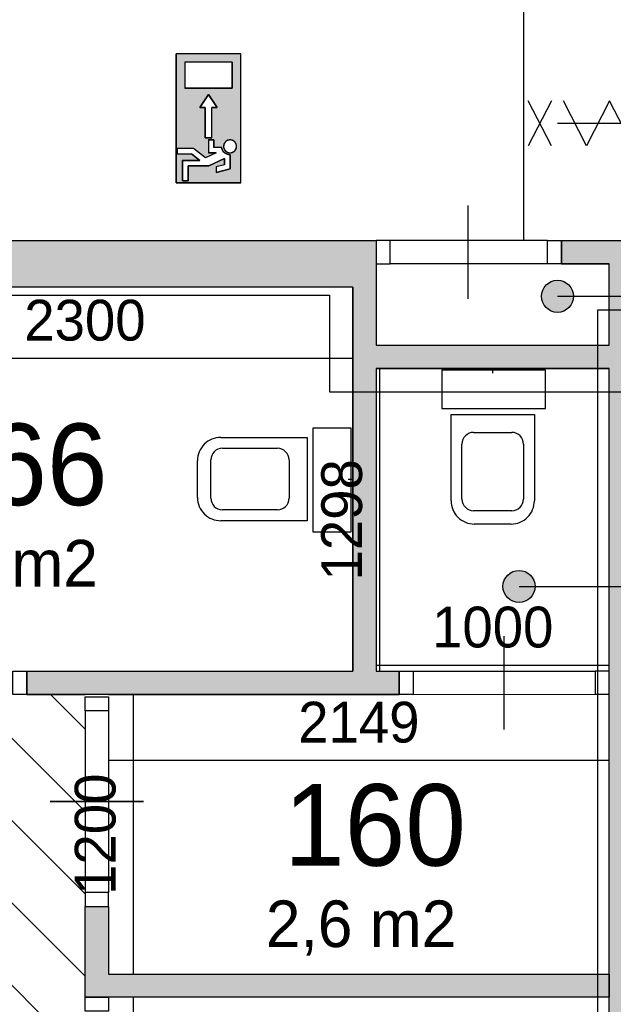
# Model space of a CAD drawing. Extents: x 126249 to 198477, y 373 to 102273.
# Tile 28 of 54: x 184019 to 186566, y 33645 to 37871. Entities that reach past the tile are written whole.
import ezdxf

# ---------------------------------------------------------------- set-up
doc = ezdxf.new("R2010")
doc.units = 0
doc.header["$MEASUREMENT"] = 0
doc.header["$PDMODE"] = 35
doc.header["$PDSIZE"] = -0.5
doc.layers.get('0').update_dxf_attribs({"linetype": 'CONTINUOUS'})
doc.layers.get('DEFPOINTS').update_dxf_attribs({"linetype": 'CONTINUOUS'})
for name, color, linetype in [('AA$1A---_ARCEER', 252, 'CONTINUOUS'), ('AL22----_BINNENWAND', 252, 'CONTINUOUS'), ('AL32----_BINNENKOZIJN', 252, 'CONTINUOUS'), ('AL74----_INRSANITAIR', 252, 'CONTINUOUS'), ('AM$1A---_MAATVOERING', 252, 'CONTINUOUS'), ('Brandweer', 252, 'CONTINUOUS'), ('LAYER01', 252, 'CONTINUOUS'), ('M2', 252, 'CONTINUOUS'), ('OMPARTIMENTERING', 252, 'CONTINUOUS')]:
    doc.layers.add(name, color=color, linetype=linetype)
doc.styles.add('B-01', font='b-gbp')
doc.dimstyles.new('BBA_STAND', dxfattribs={"dimtxt": 175, "dimasz": 1, "dimexe": 1, "dimexo": 0.001, "dimgap": 75, "dimtad": 1, "dimdec": 0, "dimzin": 0, "dimdsep": 46, "dimtxsty": 'B-01', "dimblk": 'NONE', "dimblk1": 'NONE', "dimblk2": 'PIJL1', "dimcen": 1, "dimse1": 1, "dimse2": 1, "dimclrd": 256, "dimclre": 1, "dimclrt": 256, "dimadec": 0, "dimazin": 0, "dimtfac": 1, "dimtdec": 0, "dimtmove": 0, "dimatfit": 0, "dimldrblk": 'PIJL1', "dimfxl": 1, "dimtolj": 1, "dimtzin": 0, "dimarcsym": 0})

# ---------------------------------------------------------------- blocks, each defined once
blk = doc.blocks.new('*D189')
at = {"layer": 'AM$1A---_MAATVOERING', "lineweight": -2, "transparency": 16777216}
blk.add_line((183193.4, 36723.5), (183193.4, 35075.3), dxfattribs=at)
at = {"layer": 'DEFPOINTS', "color": 0, "transparency": 16777216}
for p in [(185312.4, 36723.5), (183193.4, 35075.3), (185312.4, 35075.3)]:
    blk.add_point(p, dxfattribs=at)
at = {"layer": 'AM$1A---_MAATVOERING', "transparency": 16777216, "insert": (183030.9, 35899.4), "char_height": 175, "attachment_point": 5, "rotation": 90, "style": 'B-01'}
blk.add_mtext('\\A1;1648', dxfattribs=at)
blk = doc.blocks.new('_None')
blk = doc.blocks.new('PIJL1')
at = {"color": 1, "linetype": 'ByBlock'}
blk.add_line((0, 82.6), (0, -82.6), dxfattribs=at)
blk.add_solid([(-100, 16.7), (-100, -16.7), (0, 0)], dxfattribs=at)
blk = doc.blocks.new('*D190')
at = {"layer": 'AM$1A---_MAATVOERING', "lineweight": -2, "transparency": 16777216}
blk.add_line((183148.8, 36417.5), (185448.9, 36417.5), dxfattribs=at)
at = {"layer": 'DEFPOINTS', "color": 0, "transparency": 16777216}
for p in [(183148.8, 36441.5), (185448.9, 36441.5), (185448.9, 36417.5)]:
    blk.add_point(p, dxfattribs=at)
at = {"layer": 'AM$1A---_MAATVOERING', "transparency": 16777216, "insert": (184298.8, 36580), "char_height": 175, "attachment_point": 5, "style": 'B-01'}
blk.add_mtext('\\A1;2300', dxfattribs=at)
blk = doc.blocks.new('*D191')
at = {"layer": 'AM$1A---_MAATVOERING', "lineweight": -2, "transparency": 16777216}
blk.add_line((185548.9, 35100.5), (186548.9, 35100.5), dxfattribs=at)
at = {"layer": 'DEFPOINTS', "color": 0, "transparency": 16777216}
for p in [(185548.9, 36194.5), (186548.9, 36194.5), (186548.9, 35100.5)]:
    blk.add_point(p, dxfattribs=at)
at = {"layer": 'AM$1A---_MAATVOERING', "transparency": 16777216, "insert": (186048.9, 35263), "char_height": 175, "attachment_point": 5, "style": 'B-01'}
blk.add_mtext('\\A1;1000', dxfattribs=at)
blk = doc.blocks.new('*D192')
at = {"layer": 'AM$1A---_MAATVOERING', "lineweight": -2, "transparency": 16777216}
blk.add_line((185564.4, 35075.3), (185564.4, 36373.5), dxfattribs=at)
at = {"layer": 'DEFPOINTS', "color": 0, "transparency": 16777216}
for p in [(185564.4, 36373.5), (185645.4, 36373.5), (185597.9, 35075.3)]:
    blk.add_point(p, dxfattribs=at)
at = {"layer": 'AM$1A---_MAATVOERING', "transparency": 16777216, "insert": (185401.9, 35724.4), "char_height": 175, "attachment_point": 5, "rotation": 90, "style": 'B-01'}
blk.add_mtext('\\A1;1298', dxfattribs=at)
blk = doc.blocks.new('*D193')
at = {"layer": 'AM$1A---_MAATVOERING', "lineweight": -2, "transparency": 16777216}
blk.add_line((184506.4, 34975.3), (184506.4, 33775.3), dxfattribs=at)
at = {"layer": 'DEFPOINTS', "color": 0, "transparency": 16777216}
for p in [(184683.4, 34975.3), (184506.4, 33775.3), (184683.4, 33775.3)]:
    blk.add_point(p, dxfattribs=at)
at = {"layer": 'AM$1A---_MAATVOERING', "transparency": 16777216, "insert": (184343.9, 34375.3), "char_height": 175, "attachment_point": 5, "rotation": 90, "style": 'B-01'}
blk.add_mtext('\\A1;1200', dxfattribs=at)
blk = doc.blocks.new('*D194')
at = {"layer": 'AM$1A---_MAATVOERING', "lineweight": -2, "transparency": 16777216}
blk.add_line((184399.9, 34692.5), (186548.9, 34692.5), dxfattribs=at)
at = {"layer": 'DEFPOINTS', "color": 0, "transparency": 16777216}
for p in [(186548.9, 34692.5), (184399.9, 33920.3), (186548.9, 33920.3)]:
    blk.add_point(p, dxfattribs=at)
at = {"layer": 'AM$1A---_MAATVOERING', "transparency": 16777216, "insert": (185474.4, 34855), "char_height": 175, "attachment_point": 5, "style": 'B-01'}
blk.add_mtext('\\A1;2149', dxfattribs=at)
blk = doc.blocks.new('*D195')
at = {"layer": 'AM$1A---_MAATVOERING', "lineweight": -2, "transparency": 16777216}
blk.add_line((184506.4, 33675.3), (184506.4, 32475.3), dxfattribs=at)
at = {"layer": 'DEFPOINTS', "color": 0, "transparency": 16777216}
for p in [(184623.4, 33675.3), (184506.4, 32475.3), (185474.4, 32475.3)]:
    blk.add_point(p, dxfattribs=at)
at = {"layer": 'AM$1A---_MAATVOERING', "transparency": 16777216, "insert": (184343.9, 33075.3), "char_height": 175, "attachment_point": 5, "rotation": 90, "style": 'B-01'}
blk.add_mtext('\\A1;1200', dxfattribs=at)
blk = doc.blocks.new('*D223')
at = {"layer": 'AM$1A---_MAATVOERING', "lineweight": -2, "transparency": 16777216}
blk.add_line((186181.4, 41773.5), (186181.4, 36923.5), dxfattribs=at)
at = {"layer": 'DEFPOINTS', "color": 0, "transparency": 16777216}
for p in [(186098.9, 41773.5), (185179.3, 36923.5), (186181.4, 36923.5)]:
    blk.add_point(p, dxfattribs=at)
at = {"layer": 'AM$1A---_MAATVOERING', "transparency": 16777216, "insert": (186018.9, 39348.5), "char_height": 175, "attachment_point": 5, "rotation": 90, "style": 'B-01'}
blk.add_mtext('\\A1;4850', dxfattribs=at)

msp = doc.modelspace()

# ---------------------------------------------------------------- hatches: boundary and pattern name
at = {"layer": 'AA$1A---_ARCEER'}
h = msp.add_hatch(dxfattribs=at)
h.set_pattern_fill('ANSI31', color=256, scale=2000, angle=270, style=0)
h.set_pattern_definition([(315, (118716.53, 0), (176.7767, 176.7767), [])])
h.paths.add_polyline_path([(170048.8, 40873.7), (169989.1, 40873.7), (169753.6, 40873.7), (169693.8, 40873.7), (168808.6, 40873.7), (168748.8, 40873.7), (168748.8, 40873.5), (168748.8, 40373.5), (168748.8, 40313.5), (168748.8, 39433.2), (168748.8, 39373.5), (168748.8, 33773.5), (168748.8, 33437.5), (168748.8, 33377.5), (168748.8, 32497.2), (168748.8, 32437.5), (168748.8, 30068.7), (165098.6, 30068.7), (165098.6, 30009), (165054.3, 30009), (165054.5, 28188.5), (165098.6, 28188.5), (165098.6, 28128.7), (165098.6, 27226.3), (165098.6, 26323.7), (165098.6, 26264), (167948.8, 26264), (167948.8, 26673.5), (168048.8, 26673.5), (168108.6, 26673.5), (168343.8, 26673.5), (168403.6, 26673.5), (169289.1, 26673.5), (169348.8, 26673.5), (171798.8, 26673.5), (171798.8, 24223.5), (171858.2, 24223.5), (172093.7, 24223.5), (172153.5, 24223.5), (173038.7, 24223.5), (173098.5, 24223.5), (173198.5, 24223.5), (173258.2, 24223.5), (174143.5, 24223.5), (174203.2, 24223.5), (174438.7, 24223.5), (174498.5, 24223.5), (176798.5, 24223.5), (176858.2, 24223.5), (177743.5, 24223.5), (177803.2, 24223.5), (178038.7, 24223.5), (178098.5, 24223.5), (178098.5, 24623.5), (178098.7, 24623.5), (178098.7, 24683.2), (178098.7, 24918.7), (178098.7, 24978.5), (178098.7, 25863.7), (178098.7, 25923.5), (178098.5, 25923.5), (178098.5, 26673.5), (181098.8, 26673.5), (181098.8, 26773.5), (186499.1, 26773.5), (186499.1, 30975.3), (182948.8, 30975.3), (182948.8, 32775.3), (183148.8, 32775.3), (183148.8, 32775.1), (183208.6, 32775.1), (183988.8, 32775.3), (184048.8, 32775.3), (184300.1, 32775.3), (184300.1, 32835.1), (184299.9, 33615.3), (184299.9, 33675.3), (184299.9, 34065.3), (184300.1, 34065.3), (184300.1, 34125), (184299.9, 34905.3), (184299.9, 34975.3), (184048.8, 34975.3), (183988.8, 34975.3), (183208.6, 34975.3), (183148.8, 34975.3), (182948.8, 34975.3), (182948.8, 36688.7), (182899.5, 36688.7), (182899.5, 36613.9), (182599.5, 36613.9), (182599.5, 36913.9), (182872.8, 36913.9), (182872.8, 40873.7), (182003.6, 40873.7), (181943.9, 40873.7), (181708.6, 40873.7), (181648.9, 40873.7), (181648.9, 40873.5), (180398.8, 40873.5), (180298.8, 40873.5), (174948.8, 40873.5), (170048.8, 40873.5)])
h.paths.add_polyline_path([(179248.8, 37073.5), (179248.8, 28673.5), (170748.8, 28673.5), (170748.8, 37073.5)], flags=16)
h.paths.add_polyline_path([(175648.9, 39105.5), (175663.9, 39110.5), (175663.9, 39235.5), (175648.9, 39243.5), (175648.9, 39373.5), (175784.9, 39373.5), (175789.9, 39358.5), (175914.9, 39358.5), (175922.9, 39373.5), (176048.9, 39373.5), (176048.9, 39241.5), (176033.9, 39236.5), (176033.9, 39111.5), (176048.9, 39103.5), (176048.9, 38973.5), (175920.9, 38973.5), (175915.9, 38988.5), (175790.9, 38988.5), (175782.9, 38973.5), (175648.9, 38973.5)], flags=16)
h.paths.add_polyline_path([(170648.9, 39103.5), (170633.9, 39111.5), (170633.9, 39236.5), (170648.9, 39241.5), (170648.9, 39373.5), (170522.9, 39373.5), (170514.9, 39358.5), (170389.9, 39358.5), (170384.9, 39373.5), (170248.9, 39373.5), (170248.9, 39243.5), (170263.9, 39235.5), (170263.9, 39110.5), (170248.9, 39105.5), (170248.9, 38973.5), (170382.9, 38973.5), (170390.9, 38988.5), (170515.9, 38988.5), (170520.9, 38973.5), (170648.9, 38973.5)], flags=16)
h.paths.add_polyline_path([(170522.9, 33973.5), (170514.9, 33958.5), (170389.9, 33958.5), (170384.9, 33973.5), (170248.9, 33973.5), (170248.9, 33843.5), (170263.9, 33835.5), (170263.9, 33710.5), (170248.9, 33705.5), (170248.9, 33573.5), (170382.9, 33573.5), (170390.9, 33588.5), (170515.9, 33588.5), (170520.9, 33573.5), (170648.9, 33573.5), (170648.9, 33703.5), (170633.9, 33711.5), (170633.9, 33836.5), (170648.9, 33841.5), (170648.9, 33973.5)], flags=16)
h.paths.add_polyline_path([(181048.9, 39105.5), (181063.9, 39110.5), (181063.9, 39235.5), (181048.9, 39243.5), (181048.9, 39373.5), (181184.9, 39373.5), (181189.9, 39358.5), (181314.9, 39358.5), (181322.9, 39373.5), (181448.9, 39373.5), (181448.9, 39241.5), (181433.9, 39236.5), (181433.9, 39111.5), (181448.9, 39103.5), (181448.9, 38973.5), (181320.9, 38973.5), (181315.9, 38988.5), (181190.9, 38988.5), (181182.9, 38973.5), (181048.9, 38973.5)], flags=16)
h.paths.add_polyline_path([(181048.9, 33843.5), (181063.9, 33835.5), (181063.9, 33710.5), (181048.9, 33705.5), (181048.9, 33573.5), (181182.9, 33573.5), (181190.9, 33588.5), (181315.9, 33588.5), (181320.9, 33573.5), (181448.9, 33573.5), (181448.9, 33703.5), (181433.9, 33711.5), (181433.9, 33836.5), (181448.9, 33841.5), (181448.9, 33973.5), (181322.9, 33973.5), (181314.9, 33958.5), (181189.9, 33958.5), (181184.9, 33973.5), (181048.9, 33973.5)], flags=16)
h.paths.add_polyline_path([(175784.9, 28573.5), (175789.9, 28558.5), (175914.9, 28558.5), (175922.9, 28573.5), (176048.9, 28573.5), (176048.9, 28441.5), (176033.9, 28436.5), (176033.9, 28311.5), (176048.9, 28303.5), (176048.9, 28173.5), (175920.9, 28173.5), (175915.9, 28188.5), (175790.9, 28188.5), (175782.9, 28173.5), (175648.9, 28173.5), (175648.9, 28305.5), (175663.9, 28310.5), (175663.9, 28435.5), (175648.9, 28443.5), (175648.9, 28573.5)], flags=16)
h.paths.add_polyline_path([(170522.9, 28573.5), (170514.9, 28558.5), (170389.9, 28558.5), (170384.9, 28573.5), (170248.9, 28573.5), (170248.9, 28443.5), (170263.9, 28435.5), (170263.9, 28310.5), (170248.9, 28305.5), (170248.9, 28173.5), (170382.9, 28173.5), (170390.9, 28188.5), (170515.9, 28188.5), (170520.9, 28173.5), (170648.9, 28173.5), (170648.9, 28303.5), (170633.9, 28311.5), (170633.9, 28436.5), (170648.9, 28441.5), (170648.9, 28573.5)], flags=16)
h.paths.add_polyline_path([(181184.9, 28573.5), (181189.9, 28558.5), (181314.9, 28558.5), (181322.9, 28573.5), (181448.9, 28573.5), (181448.9, 28441.5), (181433.9, 28436.5), (181433.9, 28311.5), (181448.9, 28303.5), (181448.9, 28173.5), (181320.9, 28173.5), (181315.9, 28188.5), (181190.9, 28188.5), (181182.9, 28173.5), (181048.9, 28173.5), (181048.9, 28305.5), (181063.9, 28310.5), (181063.9, 28435.5), (181048.9, 28443.5), (181048.9, 28573.5)], flags=16)
h.paths.add_polyline_path([(165474.5, 30010.4), (165474.5, 29710.4), (165174.5, 29710.4), (165174.5, 30010.4)], flags=16)
h.paths.add_polyline_path([(165374.5, 29910.4), (165374.5, 29810.4), (165274.5, 29810.4), (165274.5, 29910.4)], flags=0)
h.paths.add_polyline_path([(165233.9, 28573.5), (165248.9, 28558.5), (165248.9, 28441.5), (165233.9, 28436.5), (165233.9, 28311.5), (165248.9, 28303.5), (165248.9, 28173.5), (165233.9, 28173.5), (165248.9, 28188.5), (165248.9, 28303.5), (165233.9, 28311.5), (165233.9, 28436.5), (165248.9, 28441.5), (165248.9, 28573.5)], flags=16)
h.paths.add_polyline_path([(173527.6, 34475.4), (175860.9, 34475.4), (175860.9, 31475.4), (173527.6, 31475.4)], flags=8)
for points in [[(185448.9, 36723.5), (185448.9, 35075.3), (184048.8, 35075.3), (184048.8, 34975.3), (184299.9, 34975.3), (185498.9, 34975.3), (185646.9, 34975.3), (185646.9, 35075.3), (185548.9, 35075.3), (185548.9, 36373.5), (186548.9, 36373.5), (186548.9, 35438.7), (186748.9, 35438.7), (186748.9, 36683.6), (186548.9, 36683.6), (186548.9, 36473.5), (185548.9, 36473.5), (185548.9, 36923.5), (182964.1, 36923.5), (182948.8, 36908.2), (182948.8, 34975.3), (183148.8, 34975.3), (183148.8, 36723.5)], [(186748.9, 36683.6), (186748.9, 36923.5), (186343.8, 36923.5), (186343.8, 36823.5), (186548.9, 36823.5), (186548.9, 36683.6)], [(186748.9, 35438.7), (186548.9, 35438.7), (186548.9, 35075.3), (186548.9, 35075.3), (186548.9, 34975.6), (186548.9, 34975.6), (186548.9, 31175.3), (185720.9, 31175.3), (185720.9, 30975.3), (186748.9, 30975.3)], [(184399.9, 33675.3), (186548.9, 33675.3), (186548.9, 33775.3), (184399.9, 33775.3), (184399.9, 34065.3), (184299.9, 34065.3), (184299.9, 33675.3)]]:
    msp.add_hatch(color=256, dxfattribs=at).paths.add_polyline_path(points)
at = {"layer": 'Brandweer'}
h = msp.add_hatch(color=256, dxfattribs=at)
h.paths.add_polyline_path([(184690.3, 37724.9), (184967.8, 37724.9), (184967.8, 37170), (184690.3, 37170)])
h.paths.add_polyline_path([(184792.1, 37493.7), (184815.2, 37493.7), (184815.2, 37364.2), (184842.9, 37364.2), (184842.9, 37493.7), (184866, 37493.7), (184829, 37549.1)], flags=16)
h.paths.add_polyline_path([(184930.8, 37576.9), (184930.8, 37687.9), (184727.3, 37687.9), (184727.3, 37576.9)], flags=16)
h.paths.add_polyline_path([(184829, 37354.9), (184829, 37299.4), (184862.6, 37299.4), (184815.6, 37278), (184764.3, 37317.9), (184694.9, 37317.9), (184694.9, 37294.8), (184756.4, 37294.8), (184792, 37267.1), (184718.1, 37267.1), (184718.1, 37179.2), (184741.2, 37179.2), (184741.2, 37244), (184830, 37244), (184898.4, 37275.1), (184898.4, 37248.1), (184861.4, 37238.9), (184861.4, 37215.1), (184921.5, 37230.1), (184921.5, 37291.1), (184915, 37291.7), (184914.7, 37291.7), (184905.1, 37295.1), (184904.7, 37295.3), (184899.6, 37298.5), (184899.1, 37298.9), (184895.6, 37302.1), (184895.3, 37302.4), (184890.9, 37308.1), (184890.6, 37308.7), (184887.8, 37314.3), (184887.3, 37315.8), (184886.4, 37319.1), (184886, 37320.6), (184886, 37321), (184885.9, 37321.4), (184885.8, 37321.8), (184885.8, 37322.2), (184885.7, 37322.6), (184852.2, 37322.6), (184852.2, 37354.9)], flags=16)
h.paths.add_polyline_path([(184895.8, 37316.6), (184897.7, 37312.9), (184897.9, 37312.6), (184900, 37309.5), (184900.2, 37309.4), (184902.9, 37306.6), (184906.1, 37304.1), (184907.9, 37303.1), (184908.5, 37302.6), (184912.2, 37301), (184916.2, 37299.9), (184916.1, 37299.9), (184918.1, 37299.7), (184919, 37299.5), (184922.9, 37299.4), (184927, 37299.9), (184931, 37301), (184930.9, 37301), (184934.7, 37302.7), (184935.1, 37302.9), (184938.1, 37304.9), (184939.2, 37305.8), (184939.3, 37305.9), (184939.2, 37305.8), (184939.3, 37305.9), (184941.3, 37307.6), (184941.6, 37308), (184943.8, 37310.6), (184944.7, 37311.9), (184944.8, 37312), (184944.7, 37311.9), (184944.7, 37312), (184946.1, 37314.1), (184946.8, 37315.8), (184947.1, 37316.4), (184946.9, 37315.9), (184948.1, 37319.1), (184948.7, 37321.5), (184948.8, 37322), (184949.3, 37325.8), (184949.2, 37329.9), (184948.5, 37334), (184947.2, 37337.8), (184946.6, 37339.1), (184946.5, 37339.2), (184946.6, 37339.1), (184946.5, 37339.3), (184945.4, 37341.5), (184943, 37344.8), (184941.9, 37346), (184941.5, 37346.5), (184941.6, 37346.3), (184941.2, 37346.8), (184940.2, 37347.8), (184938.6, 37349.1), (184938, 37349.6), (184934.6, 37351.7), (184930.9, 37353.4), (184927, 37354.5), (184925, 37354.7), (184924.5, 37354.8), (184924.9, 37354.7), (184921.5, 37355), (184921.5, 37355), (184917.4, 37354.7), (184913.5, 37353.8), (184911.6, 37353.1), (184911, 37352.9), (184911.5, 37353.1), (184908.4, 37351.7), (184905, 37349.5), (184903.7, 37348.5), (184903.6, 37348.4), (184903.7, 37348.5), (184903.6, 37348.4), (184901.9, 37346.9), (184899.2, 37343.8), (184897, 37340.3), (184895.3, 37336.6), (184894.2, 37332.6), (184893.7, 37328.5), (184893.9, 37324.4), (184894.6, 37320.4), (184894.6, 37320.3)], flags=16)
at = {"layer": 'LAYER01'}
for points in [[(186326.8, 36752.4, 1), (186326.8, 36614.9, 1)], [(186161.8, 35507.5, 1), (186161.8, 35370, 1)]]:
    msp.add_hatch(color=256, dxfattribs=at).paths.add_polyline_path(points)

# ---------------------------------------------------------------- linework, layer by layer
at = {"layer": 'AL22----_BINNENWAND', "ltscale": 10}
msp.add_line((186548.9, 36473.5), (186548.9, 36823.5), dxfattribs=at)
at = {"layer": 'AL22----_BINNENWAND'}
for points in [[(182948.8, 36923.5), (185548.9, 36923.5)], [(185548.9, 36923.5), (185548.9, 36473.5)], [(186343.8, 36823.5), (186343.8, 36923.5)], [(186343.8, 36923.5), (186748.7, 36923.5)], [(186343.8, 36823.5), (186548.9, 36823.5)], [(186548.9, 36823.5), (186343.8, 36823.5)], [(185448.9, 36723.5), (183148.8, 36723.5)], [(185448.9, 36423.5), (185448.9, 36723.5)], [(185448.9, 36723.5), (185448.9, 35075.3)], [(185548.9, 36473.5), (186548.9, 36473.5)], [(185548.9, 36473.5), (186548.9, 36473.5)], [(185448.9, 35075.3), (185448.9, 36423.5)], [(185548.9, 36373.5), (186548.9, 36373.5)], [(186548.9, 36373.5), (185548.9, 36373.5)], [(185548.9, 36373.5), (185548.9, 35075.3)], [(185548.9, 36373.5), (185548.9, 35075.3)], [(186548.9, 31175.3), (186548.9, 36373.5)], [(184048.8, 35075.3), (185448.9, 35075.3)], [(184048.8, 35075.3), (185448.9, 35075.3)], [(184048.8, 34975.3), (184048.8, 35075.3)], [(185548.9, 35075.3), (185646.9, 35075.3)], [(185548.9, 35075.3), (185646.9, 35075.3)], [(185646.9, 35075.3), (185646.9, 34975.3)], [(185498.9, 34975.3), (184048.8, 34975.3)], [(184048.8, 34975.3), (184299.9, 34975.3)], [(184399.9, 34975.3), (185646.9, 34975.3)], [(185646.9, 34975.3), (185498.9, 34975.3)], [(184299.9, 34065.3), (184399.9, 34065.3)], [(184299.9, 33675.3), (184299.9, 34065.3)], [(184299.9, 33675.3), (184299.9, 34065.3)], [(184399.9, 34065.3), (184399.9, 33775.3)], [(184399.9, 33775.3), (186548.9, 33775.3)], [(186548.9, 33675.3), (186548.9, 33775.3)], [(186548.9, 33775.3), (186548.9, 33675.3)], [(186548.9, 33675.3), (184299.8, 33675.3)], [(186548.9, 33675.3), (184398.9, 33675.3)]]:
    msp.add_lwpolyline(points, dxfattribs=at)
at = {"layer": 'AL32----_BINNENKOZIJN'}
for points in [[(186499, 37426.1), (186699, 37426.1), (186899, 37426.1)], [(185943.7, 36673.5), (185943.7, 36873.5), (185943.7, 37073.5)], [(186283.8, 36923.5), (185608.6, 36923.5)], [(186283.8, 36823.5), (185608.6, 36823.7)], [(186098, 34825.3), (186098, 35025.3), (186098, 35225.3)], [(185706.9, 35075.3), (186489.1, 35075.3)], [(185706.9, 34975.3), (186489.1, 34975.6)], [(184299.9, 34905.3), (184300.1, 34125)], [(184399.9, 34905.3), (184399.9, 34125)], [(184549.9, 34515.1), (184349.9, 34515.1), (184149.9, 34515.1)], [(184150, 34515.1), (184350, 34515.1), (184550, 34515.1)]]:
    msp.add_lwpolyline(points, dxfattribs=at)
for points in [[(185548.9, 36823.7), (185608.6, 36823.7), (185608.6, 36923.5), (185548.9, 36923.5)], [(186343.8, 36823.5), (186283.8, 36823.5), (186283.8, 36923.5), (186343.8, 36923.5)], [(184048.8, 34975.3), (183988.8, 34975.3), (183988.8, 35075.3), (184048.8, 35075.3)], [(185646.9, 35075.3), (185706.9, 35075.3), (185706.9, 34975.3), (185646.9, 34975.3)], [(186548.9, 35075.3), (186489.1, 35075.3), (186489.1, 34975.6), (186548.9, 34975.6)], [(184399.9, 34965.3), (184399.9, 34905.3), (184299.9, 34905.3), (184299.9, 34965.3)], [(184399.9, 34065.3), (184399.9, 34125), (184300.1, 34125), (184300.1, 34065.3)], [(184399.9, 33675.3), (184399.9, 33615.3), (184299.9, 33615.3), (184299.9, 33675.3)]]:
    msp.add_lwpolyline(points, close=True, dxfattribs=at)
at = {"layer": 'AL74----_INRSANITAIR'}
for points in [[(186274.9, 36366.5), (185830.9, 36366.5)], [(185830.9, 36366.5), (185830.9, 36201.5)], [(186048.9, 36353.5), (186048.9, 36373.5)], [(186274.9, 36201.5), (186274.9, 36366.5)], [(185830.9, 36201.5), (186274.9, 36201.5)], [(185869.9, 35806.5), (185869.9, 36176.5)], [(185869.9, 36176.5), (186227.9, 36176.5)], [(186227.9, 36176.5), (186227.9, 35806.5)], [(185276.9, 36117.4), (185276.9, 35673.4)], [(185441.9, 36117.4), (185276.9, 36117.4)], [(185441.9, 35673.4), (185441.9, 36117.4)], [(185966.9, 36099.5), (186130.9, 36099.5)], [(184881.9, 36078.4), (185251.9, 36078.4)], [(185251.9, 36078.4), (185251.9, 35720.4)], [(185916.9, 35813.5), (185916.9, 36049.5)], [(186180.9, 36049.5), (186180.9, 35813.5)], [(184888.9, 36031.4), (185124.9, 36031.4)], [(184781.9, 35820.4), (184781.9, 35978.4)], [(184838.9, 35817.4), (184838.9, 35981.4)], [(185174.9, 35981.4), (185174.9, 35817.4)], [(185428.9, 35899.4), (185448.9, 35899.4)], [(185124.9, 35767.4), (184888.9, 35767.4)], [(186130.9, 35763.5), (185966.9, 35763.5)], [(185251.9, 35720.4), (184881.9, 35720.4)], [(186127.9, 35706.5), (185969.9, 35706.5)], [(185276.9, 35673.4), (185441.9, 35673.4)]]:
    msp.add_lwpolyline(points, dxfattribs=at)
for points in [[(185966.9, 36099.5, 0.414214), (185916.9, 36049.5)], [(186180.9, 36049.5, 0.414213), (186130.9, 36099.5)], [(184881.9, 36078.4, 0.414214), (184781.9, 35978.4)], [(184888.9, 36031.4, 0.414214), (184838.9, 35981.4)], [(185174.9, 35981.4, 0.414214), (185124.9, 36031.4)], [(184781.9, 35820.4, 0.414214), (184881.9, 35720.4)], [(184838.9, 35817.4, 0.414214), (184888.9, 35767.4)], [(185124.9, 35767.4, 0.414213), (185174.9, 35817.4)], [(185869.9, 35806.5, 0.414214), (185969.9, 35706.5)], [(185916.9, 35813.5, 0.414214), (185966.9, 35763.5)], [(186127.9, 35706.5, 0.414214), (186227.9, 35806.5)], [(186130.9, 35763.5, 0.414214), (186180.9, 35813.5)]]:
    msp.add_lwpolyline(points, format="xyb", dxfattribs=at)
at = {"layer": 'Brandweer'}
for p, q in [((184690.3, 37170, 2600), (184690.3, 37724.9, 2600)), ((184967.8, 37724.9, 2600), (184690.3, 37724.9, 2600)), ((184967.8, 37170, 2600), (184967.8, 37724.9, 2600)), ((184930.8, 37687.9, 2600), (184727.3, 37687.9, 2600)), ((184727.3, 37687.9, 2600), (184727.3, 37576.9, 2600)), ((184930.8, 37687.9, 2600), (184930.8, 37576.9, 2600)), ((184930.8, 37576.9, 2600), (184727.3, 37576.9, 2600)), ((184792.1, 37493.7, 2600), (184829, 37549.1, 2600)), ((184829, 37549.1, 2600), (184866, 37493.7, 2600)), ((184815.2, 37493.7, 2600), (184792.1, 37493.7, 2600)), ((184815.2, 37364.2, 2600), (184815.2, 37493.7, 2600)), ((184866, 37493.7, 2600), (184842.9, 37493.7, 2600)), ((184842.9, 37364.2, 2600), (184842.9, 37493.7, 2600)), ((184842.9, 37364.2, 2600), (184815.2, 37364.2, 2600)), ((184829, 37354.9, 2600), (184852.2, 37354.9, 2600)), ((184829, 37354.9, 2600), (184829, 37299.4, 2600)), ((184852.2, 37354.9, 2600), (184852.2, 37322.6, 2600)), ((184694.9, 37317.9, 2600), (184694.9, 37294.8, 2600)), ((184764.3, 37317.9, 2600), (184694.9, 37317.9, 2600)), ((184815.7, 37277.9, 2600), (184764.3, 37317.9, 2600)), ((184885.7, 37322.6, 2600), (184852.2, 37322.6, 2600)), ((184694.9, 37294.8, 2600), (184756.4, 37294.8, 2600)), ((184792, 37267.1, 2600), (184756.4, 37294.8, 2600)), ((184862.6, 37299.4, 2600), (184815.6, 37278, 2600)), ((184862.6, 37299.4, 2600), (184829, 37299.4, 2600)), ((184898.4, 37275.1, 2600), (184830, 37244, 2600)), ((184898.4, 37248.1, 2600), (184898.4, 37275.1, 2600)), ((184921.5, 37291.1, 2600), (184921.5, 37230.1, 2600)), ((184718.1, 37267.1, 2600), (184792, 37267.1, 2600)), ((184718.1, 37179.2, 2600), (184718.1, 37267.1, 2600)), ((184830, 37244, 2600), (184741.2, 37244, 2600)), ((184741.2, 37244, 2600), (184741.2, 37179.2, 2600)), ((184898.4, 37248.1, 2600), (184861.4, 37238.9, 2600)), ((184861.4, 37238.9, 2600), (184861.4, 37215.1, 2600)), ((184921.5, 37230.1, 2600), (184861.4, 37215.1, 2600)), ((184967.8, 37170, 2600), (184690.3, 37170, 2600)), ((184741.2, 37179.2, 2600), (184718.1, 37179.2, 2600))]:
    msp.add_line(p, q, dxfattribs=at)
at = {"layer": 'Brandweer', "elevation": 2600}
for points in [[(184690.3, 37170), (184967.8, 37170), (184967.8, 37724.9), (184690.3, 37724.9), (184690.3, 37170)], [(184727.3, 37576.9), (184930.8, 37576.9), (184930.8, 37687.9), (184727.3, 37687.9), (184727.3, 37576.9)], [(184815.2, 37364.2), (184842.9, 37364.2), (184842.9, 37493.7), (184866, 37493.7), (184829, 37549.1), (184792.1, 37493.7), (184815.2, 37493.7), (184815.2, 37364.2)], [(184718.1, 37179.2), (184741.2, 37179.2), (184741.2, 37244), (184830, 37244), (184898.4, 37275.1), (184898.4, 37248.1), (184861.4, 37238.9), (184861.4, 37215.1), (184921.5, 37230.1), (184921.5, 37291.1), (184915.7, 37291.6), (184913.2, 37292.1), (184910.6, 37292.8), (184907.9, 37293.7), (184904.4, 37295.4), (184901.7, 37297), (184899.8, 37298.3), (184897.5, 37300.2), (184895.6, 37302), (184893.2, 37304.8), (184891.2, 37307.6), (184889.4, 37310.6), (184888.1, 37313.6), (184886.7, 37317.7), (184886, 37320.6), (184885.3, 37322.6), (184852.2, 37322.6), (184852.2, 37354.9), (184829, 37354.9), (184829, 37299.4), (184862.6, 37299.4), (184815.6, 37278), (184764.3, 37317.9), (184694.9, 37317.9), (184694.9, 37294.8), (184756.4, 37294.8), (184792, 37267.1), (184718.1, 37267.1), (184718.1, 37179.2)], [(184925.6, 37299.8), (184930.2, 37300.9), (184935.4, 37303.2), (184939.3, 37305.9), (184941.8, 37308.2), (184944.7, 37312), (184946.8, 37315.9), (184948.7, 37321.5), (184949.2, 37328.9), (184948.1, 37335.1), (184946.6, 37339.2), (184945.4, 37341.3), (184943.7, 37343.9), (184941.9, 37346.1), (184938.5, 37349.1), (184934.9, 37351.5), (184930.6, 37353.4), (184924.9, 37354.7), (184920.7, 37354.9), (184917.1, 37354.6), (184911.5, 37353.1), (184908, 37351.4), (184903.7, 37348.4), (184899.5, 37344.1), (184897.6, 37341.2), (184895.5, 37336.8), (184894.3, 37332.5), (184893.8, 37325.8), (184894.8, 37319.7), (184896.4, 37315.5), (184898.2, 37312.2), (184900.6, 37309), (184904, 37305.7), (184907.9, 37303), (184911.2, 37301.4), (184915.5, 37300.1), (184918.2, 37299.6), (184922.9, 37299.5), (184925.6, 37299.8)], [(184941.1, 37346.8), (184940.2, 37347.7), (184939.1, 37348.6), (184938.1, 37349.5), (184936.9, 37350.3), (184935.8, 37351), (184934.6, 37351.7), (184933.4, 37352.3), (184932.1, 37352.8), (184930.9, 37353.3), (184929.6, 37353.7), (184928.3, 37354.1), (184926.9, 37354.4), (184925.6, 37354.6), (184924.2, 37354.8), (184922.9, 37354.9), (184921.5, 37354.9), (184920.2, 37354.9), (184918.8, 37354.8), (184917.5, 37354.6), (184916.1, 37354.4), (184914.8, 37354.1), (184913.5, 37353.7), (184912.2, 37353.3), (184910.9, 37352.8), (184909.7, 37352.3), (184908.4, 37351.7), (184907.3, 37351), (184906.1, 37350.3), (184905, 37349.5), (184903.9, 37348.6), (184902.9, 37347.7), (184901.9, 37346.8), (184901, 37345.8), (184900.1, 37344.8), (184899.2, 37343.7), (184898.5, 37342.6), (184897.7, 37341.5), (184897.1, 37340.3), (184896.4, 37339.1), (184895.9, 37337.8), (184895.4, 37336.5), (184895, 37335.2), (184894.6, 37333.9), (184894.3, 37332.6), (184894.1, 37331.3), (184893.9, 37329.9), (184893.8, 37328.6), (184893.8, 37327.2), (184893.8, 37325.8), (184893.9, 37324.5), (184894.1, 37323.1), (184894.3, 37321.8), (184894.6, 37320.4), (184895, 37319.1), (184895.4, 37317.8), (184895.9, 37316.6), (184896.4, 37315.3), (184897.1, 37314.1), (184897.7, 37312.9), (184898.5, 37311.8), (184899.2, 37310.7), (184900.1, 37309.6), (184901, 37308.6), (184901.9, 37307.6), (184902.9, 37306.6), (184903.9, 37305.7), (184905, 37304.9), (184906.1, 37304.1), (184907.3, 37303.4), (184908.4, 37302.7), (184909.7, 37302.1), (184910.9, 37301.6), (184912.2, 37301.1), (184913.5, 37300.6), (184914.8, 37300.3), (184916.1, 37300), (184917.5, 37299.7), (184918.8, 37299.6), (184920.2, 37299.5), (184921.5, 37299.4), (184922.9, 37299.5), (184924.2, 37299.6), (184925.6, 37299.7), (184926.9, 37300), (184928.3, 37300.3), (184929.6, 37300.6), (184930.9, 37301.1), (184932.1, 37301.6), (184933.4, 37302.1), (184934.6, 37302.7), (184935.8, 37303.4), (184936.9, 37304.1), (184938.1, 37304.9), (184939.1, 37305.7), (184940.2, 37306.6), (184941.1, 37307.6), (184942.1, 37308.6), (184943, 37309.6), (184943.8, 37310.7), (184944.6, 37311.8), (184945.3, 37312.9), (184946, 37314.1), (184946.6, 37315.3), (184947.2, 37316.6), (184947.6, 37317.8), (184948.1, 37319.1), (184948.4, 37320.5), (184948.7, 37321.8), (184949, 37323.1), (184949.1, 37324.5), (184949.2, 37325.8), (184949.3, 37327.2), (184949.2, 37328.6), (184949.1, 37329.9), (184949, 37331.3), (184948.7, 37332.6), (184948.4, 37333.9), (184948.1, 37335.2), (184947.6, 37336.5), (184947.2, 37337.8), (184946.6, 37339.1), (184946, 37340.3), (184945.3, 37341.5), (184944.6, 37342.6), (184943.8, 37343.7), (184943, 37344.8), (184942.1, 37345.8), (184941.1, 37346.8)], [(184921.5, 37291.1), (184921.1, 37291.1), (184920.7, 37291.1), (184920.3, 37291.1), (184919.9, 37291.1), (184919.5, 37291.1), (184919.1, 37291.2), (184918.7, 37291.2), (184918.3, 37291.2), (184917.9, 37291.3), (184917.5, 37291.3), (184917.1, 37291.4), (184916.7, 37291.4), (184916.3, 37291.5), (184915.9, 37291.5), (184915.5, 37291.6), (184915, 37291.7), (184914.6, 37291.7), (184914.3, 37291.8), (184913.9, 37291.9), (184913.5, 37292), (184913.1, 37292.1), (184912.7, 37292.2), (184912.3, 37292.3), (184911.9, 37292.4), (184911.5, 37292.5), (184911.1, 37292.6), (184910.7, 37292.7), (184910.3, 37292.9), (184909.9, 37293), (184909.5, 37293.1), (184909.2, 37293.3), (184908.8, 37293.4), (184908.4, 37293.5), (184908, 37293.7), (184907.6, 37293.8), (184907.3, 37294), (184906.9, 37294.2), (184906.5, 37294.3), (184906.2, 37294.5), (184905.8, 37294.7), (184905.4, 37294.9), (184905.1, 37295), (184904.7, 37295.2), (184904.3, 37295.4), (184904, 37295.6), (184903.6, 37295.8), (184903.3, 37296), (184902.9, 37296.2), (184902.6, 37296.4), (184902.2, 37296.7), (184901.9, 37296.9), (184901.6, 37297.1), (184901.2, 37297.3), (184900.9, 37297.6), (184900.5, 37297.8), (184900.2, 37298), (184899.9, 37298.3), (184899.6, 37298.5), (184899.2, 37298.8), (184898.9, 37299), (184898.6, 37299.3), (184898.3, 37299.5), (184898, 37299.8), (184897.7, 37300.1), (184897.4, 37300.3), (184897.1, 37300.6), (184896.8, 37300.9), (184896.5, 37301.2), (184896.2, 37301.5), (184895.9, 37301.7), (184895.6, 37302), (184895.3, 37302.3), (184895.1, 37302.6), (184894.8, 37302.9), (184894.5, 37303.2), (184894.2, 37303.5), (184894, 37303.8), (184893.7, 37304.2), (184893.5, 37304.5), (184893.2, 37304.8), (184892.9, 37305.1), (184892.7, 37305.4), (184892.5, 37305.8), (184892.2, 37306.1), (184892, 37306.4), (184891.8, 37306.7), (184891.5, 37307.1), (184891.3, 37307.4), (184891.1, 37307.8), (184890.9, 37308.1), (184890.6, 37308.5), (184890.4, 37308.8), (184890.2, 37309.2), (184890, 37309.5), (184889.8, 37309.9), (184889.6, 37310.2), (184889.5, 37310.6), (184889.3, 37310.9), (184889.1, 37311.3), (184888.9, 37311.7), (184888.7, 37312.1), (184888.6, 37312.4), (184888.4, 37312.8), (184888.2, 37313.2), (184888.1, 37313.5), (184887.9, 37313.9), (184887.8, 37314.3), (184887.6, 37314.7), (184887.5, 37315.1), (184887.4, 37315.4), (184887.2, 37315.8), (184887.1, 37316.2), (184887, 37316.6), (184886.9, 37317), (184886.8, 37317.4), (184886.7, 37317.8), (184886.6, 37318.2), (184886.5, 37318.6), (184886.4, 37319), (184886.3, 37319.4), (184886.2, 37319.8), (184886.1, 37320.2), (184886, 37320.6), (184886, 37321), (184885.9, 37321.4), (184885.8, 37321.8), (184885.8, 37322.2), (184885.7, 37322.6)]]:
    msp.add_lwpolyline(points, dxfattribs=at)
at = {"layer": 'Brandweer'}
for points in [[(186301.5, 37329.3), (186201.5, 37522.8)], [(186301.5, 37522.8), (186201.5, 37329.3)], [(187045.5, 37329.3), (186946.5, 37522.8), (186847.5, 37329.3), (186748.5, 37522.8), (186649.5, 37329.3), (186550.5, 37522.8), (186451.5, 37329.3), (186352.5, 37522.8)], [(186326.5, 37426.1), (187071.5, 37426.1)], [(186326.5, 37426.1), (187071.5, 37426.1)]]:
    msp.add_lwpolyline(points, dxfattribs=at)
at = {"layer": 'Brandweer', "elevation": 2600}
msp.add_lwpolyline([(184921.5, 37291.1), (184914.8, 37291.7), (184904.9, 37295.1), (184899.4, 37298.6), (184895.5, 37302.2), (184890.8, 37308.3), (184887.6, 37314.7), (184886.2, 37319.6), (184885.3, 37322.6), (184852.2, 37322.6), (184852.2, 37354.9), (184829, 37354.9), (184829, 37299.4), (184862.6, 37299.4), (184815.6, 37278), (184764.3, 37317.9), (184694.9, 37317.9), (184694.9, 37294.8), (184756.4, 37294.8), (184792, 37267.1), (184718.1, 37267.1), (184718.1, 37179.2), (184741.2, 37179.2), (184741.2, 37244), (184830, 37244), (184898.4, 37275.1), (184898.4, 37248.1), (184861.4, 37238.9), (184861.4, 37215.1), (184921.5, 37230.1)], close=True, dxfattribs=at)
at = {"layer": 'LAYER01'}
for p, q in [((186326.8, 36683.6), (187478, 36683.6)), ((186161.8, 35438.7), (186922.8, 35438.7))]:
    msp.add_line(p, q, dxfattribs=at)
for centre in [(186326.8, 36683.6), (186161.8, 35438.7)]:
    msp.add_circle(centre, 68.8, dxfattribs=at)
at = {"layer": 'OMPARTIMENTERING', "ltscale": 800}
for points in [[(182872.8, 36688.7), (185348.9, 36688.7), (185348.9, 36273.5), (186822.5, 36273.5), (186822.5, 42049)], [(186822.5, 36623.5), (186499.1, 36623.5), (186499.1, 29475.3), (187349.1, 29475.3), (187349.1, 26773.5), (181098.8, 26773.5)]]:
    msp.add_lwpolyline(points, dxfattribs=at)

# ---------------------------------------------------------------- texts
at = {"layer": 'LAYER01', "style": 'B-01'}
for s, p in [('166', (183615.1, 35787.5)), ('160', (185153.1, 34240.1))]:
    msp.add_text(s, height=350, rotation=0, dxfattribs=at).set_placement(p)
at = {"layer": 'M2', "char_height": 200, "width": 1805, "attachment_point": 1, "style": 'B-01'}
for s, insert in [('3,8 m2', (183537.1, 35638.3)), ('2,6 m2', (185075.1, 34090.9))]:
    msp.add_mtext(s, dxfattribs=dict(at, insert=insert))

# ---------------------------------------------------------------- dimensions: what is measured, and where the dimension line sits
at = {"layer": 'AM$1A---_MAATVOERING'}
for base, p1, p2, picture, middle in [((186181.4, 36923.5), (186098.9, 41773.5), (185179.3, 36923.5), '*D223', (186018.9, 39348.5)), ((183193.4, 35075.3), (185312.4, 36723.5), (185312.4, 35075.3), '*D189', (183030.9, 35899.4)), ((185564.4, 36373.5), (185597.9, 35075.3), (185645.4, 36373.5), '*D192', (185401.9, 35724.4)), ((184506.4, 33775.3), (184683.4, 34975.3), (184683.4, 33775.3), '*D193', (184343.9, 34375.3)), ((184506.4, 32475.3), (184623.4, 33675.3), (185474.4, 32475.3), '*D195', (184343.9, 33075.3))]:
    dim = msp.add_linear_dim(base=base, p1=p1, p2=p2, angle=270, dimstyle='BBA_STAND', dxfattribs=at)
    dim.commit()
    dim.dimension.update_dxf_attribs({"geometry": picture, "text_midpoint": middle})
for base, p1, p2, picture, middle in [((185448.9, 36417.5), (183148.8, 36441.5), (185448.9, 36441.5), '*D190', (184298.8, 36580)), ((186548.9, 35100.5), (185548.9, 36194.5), (186548.9, 36194.5), '*D191', (186048.9, 35263)), ((186548.9, 34692.5), (184399.9, 33920.3), (186548.9, 33920.3), '*D194', (185474.4, 34855))]:
    dim = msp.add_linear_dim(base=base, p1=p1, p2=p2, dimstyle='BBA_STAND', dxfattribs=at)
    dim.commit()
    dim.dimension.update_dxf_attribs({"geometry": picture, "text_midpoint": middle})

doc.saveas('drawing.dxf')
